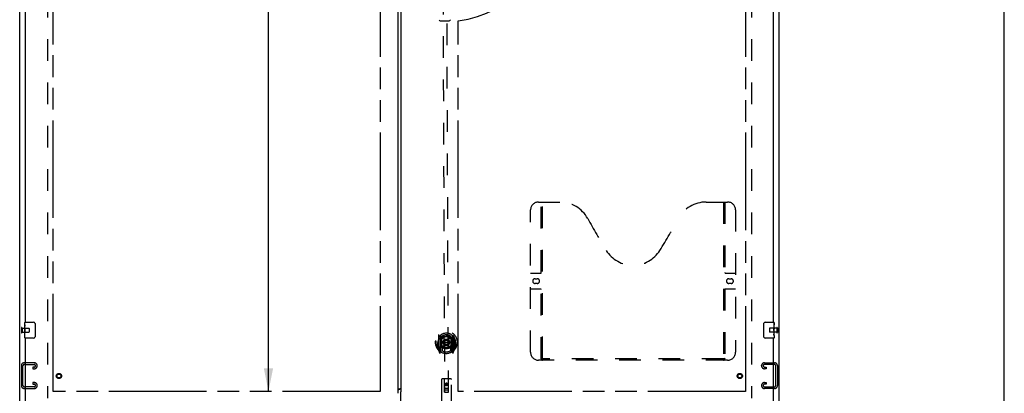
# Model space of a CAD drawing. Header units: inches. Extents: x 0 to 249, y 0 to 161.
# Tile 18 of 22: x 187 to 249, y 54 to 78. Entities that reach past the tile are written whole.
import ezdxf

# ---------------------------------------------------------------- set-up
doc = ezdxf.new("R2010")
doc.units = ezdxf.units.IN
doc.header["$LTSCALE"] = 13.713587
doc.header["$MEASUREMENT"] = 0
doc.linetypes.add('HIDDEN', pattern=[0.2, 0.1, -0.1])
doc.linetypes.add('PHANTOM', pattern=[0.8, 0.45, -0.05, 0.1, -0.05, 0.1, -0.05])
doc.layers.get('0').update_dxf_attribs({"linetype": 'CONTINUOUS'})
for name, color, linetype in [('02___PRT_ALL_AXES', 7, 'CONTINUOUS'), ('AVAILABLE_DOOR_SPACE', 7, 'CONTINUOUS'), ('DEFAULT_2', 8, 'HIDDEN'), ('DIMENSIONS', 7, 'CONTINUOUS')]:
    doc.layers.add(name, color=color, linetype=linetype)
doc.styles.get("Standard").update_dxf_attribs({"font": 'arial.ttf'})
doc.dimstyles.new('DIMSTYLE_1', dxfattribs={"dimtxt": 1.10002, "dimasz": 1.466694, "dimexe": 0.09, "dimexo": 0.07, "dimgap": 0.0375, "dimtad": 0, "dimtih": 1, "dimtoh": 1, "dimzin": 4, "dimdsep": 46, "dimtxsty": 'Standard', "dimblk": '_FILLED', "dimblk1": '_FILLED', "dimblk2": '_FILLED', "dimcen": 0.09, "dimazin": 1, "dimtfac": 1, "dimtdec": 3, "dimtofl": 0, "dimtmove": 0, "dimatfit": 3, "dimldrblk": '_FILLED', "dimfxl": 1, "dimtolj": 1, "dimtzin": 4, "dimarcsym": 0})

# ---------------------------------------------------------------- blocks, each defined once
blk = doc.blocks.new('_FILLED')
at = {"color": 0, "linetype": 'ByBlock'}
blk.add_solid([(0, 0), (-1, 0.2), (-1, -0.2)], dxfattribs=at)
blk = doc.blocks.new('*D12')
at = {"layer": 'DIMENSIONS', "color": 2, "linetype": 'Continuous'}
for p, q in [((202.822, 54.507), (202.822, 57.44)), ((202.822, 53.382), (202.822, 50.618)), ((202.822, 50.618), (201.538, 50.618))]:
    blk.add_line(p, q, dxfattribs=at)
at = {"layer": 'DIMENSIONS', "color": 2, "linetype": 'Continuous', "xscale": 1.4666938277, "yscale": 1.4666938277, "zscale": 1.4666938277}
for p, rotation in [((202.822, 54.507), 270), ((202.822, 53.382), 90)]:
    blk.add_blockref('_FILLED', p, dxfattribs=dict(at, rotation=rotation))
at = {"layer": 'DIMENSIONS', "color": 2, "linetype": 'Continuous', "insert": (200.988, 51.168), "char_height": 1.1, "width": 2.98927, "attachment_point": 3, "line_spacing_factor": 0.9}
blk.add_mtext('1.13', dxfattribs=at)
blk = doc.blocks.new('*D14')
at = {"layer": 'DIMENSIONS', "color": 2, "linetype": 'Continuous'}
for p, q in [((214.816, 104.803), (221.423, 104.803)), ((232.973, 104.803), (226.367, 104.803))]:
    blk.add_line(p, q, dxfattribs=at)
at = {"layer": 'DIMENSIONS', "color": 2, "linetype": 'Continuous', "xscale": 1.4666938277, "yscale": 1.4666938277, "zscale": 1.4666938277, "rotation": 180}
blk.add_blockref('_FILLED', (214.816, 104.803), dxfattribs=at)
at = {"layer": 'DIMENSIONS', "color": 2, "linetype": 'Continuous', "xscale": 1.4666938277, "yscale": 1.4666938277, "zscale": 1.4666938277}
blk.add_blockref('_FILLED', (232.973, 104.803), dxfattribs=at)
at = {"layer": 'DIMENSIONS', "color": 2, "linetype": 'Continuous', "insert": (223.895, 105.353), "char_height": 1.1, "width": 3.84394, "attachment_point": 2, "line_spacing_factor": 0.9}
blk.add_mtext('18.16', dxfattribs=at)
blk = doc.blocks.new('*D21')
at = {"layer": 'DIMENSIONS', "color": 2, "linetype": 'Continuous'}
for p, q in [((202.822, 114.757), (202.822, 85.732)), ((202.822, 54.507), (202.822, 81.882))]:
    blk.add_line(p, q, dxfattribs=at)
at = {"layer": 'DIMENSIONS', "color": 2, "linetype": 'Continuous', "xscale": 1.4666938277, "yscale": 1.4666938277, "zscale": 1.4666938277}
for p, rotation in [((202.822, 114.757), 90), ((202.822, 54.507), 270)]:
    blk.add_blockref('_FILLED', p, dxfattribs=dict(at, rotation=rotation))
at = {"layer": 'DIMENSIONS', "color": 2, "linetype": 'Continuous', "insert": (202.822, 85.182), "char_height": 1.1, "width": 3.84394, "attachment_point": 2, "line_spacing_factor": 0.9}
blk.add_mtext('60.25\\Ptyp.', dxfattribs=at)
blk = doc.blocks.new('*D23')
at = {"layer": 'DIMENSIONS', "color": 2, "linetype": 'Continuous'}
for p, q in [((209.879, 97.396), (207.371, 97.396)), ((211.004, 97.396), (213.937, 97.396))]:
    blk.add_line(p, q, dxfattribs=at)
at = {"layer": 'DIMENSIONS', "color": 2, "linetype": 'Continuous', "xscale": 1.4666938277, "yscale": 1.4666938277, "zscale": 1.4666938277}
blk.add_blockref('_FILLED', (209.879, 97.396), dxfattribs=at)
at = {"layer": 'DIMENSIONS', "color": 2, "linetype": 'Continuous', "xscale": 1.4666938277, "yscale": 1.4666938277, "zscale": 1.4666938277, "rotation": 180}
blk.add_blockref('_FILLED', (211.004, 97.396), dxfattribs=at)
at = {"layer": 'DIMENSIONS', "color": 2, "linetype": 'Continuous', "insert": (206.821, 97.946), "char_height": 1.1, "width": 2.98927, "attachment_point": 3, "line_spacing_factor": 0.9}
blk.add_mtext('1.13', dxfattribs=at)
blk = doc.blocks.new('*D26')
at = {"layer": 'DIMENSIONS', "color": 2, "linetype": 'Continuous'}
for p, q in [((189.223, 99.792), (196.211, 99.792)), ((209.879, 99.792), (201.155, 99.792))]:
    blk.add_line(p, q, dxfattribs=at)
at = {"layer": 'DIMENSIONS', "color": 2, "linetype": 'Continuous', "xscale": 1.4666938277, "yscale": 1.4666938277, "zscale": 1.4666938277, "rotation": 180}
blk.add_blockref('_FILLED', (189.223, 99.792), dxfattribs=at)
at = {"layer": 'DIMENSIONS', "color": 2, "linetype": 'Continuous', "xscale": 1.4666938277, "yscale": 1.4666938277, "zscale": 1.4666938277}
blk.add_blockref('_FILLED', (209.879, 99.792), dxfattribs=at)
at = {"layer": 'DIMENSIONS', "color": 2, "linetype": 'Continuous', "insert": (198.683, 100.342), "char_height": 1.1, "width": 3.84394, "attachment_point": 2, "line_spacing_factor": 0.9}
blk.add_mtext('20.66', dxfattribs=at)

msp = doc.modelspace()

# ---------------------------------------------------------------- linework, layer by layer
at = {"color": 7, "linetype": 'Continuous'}
for p, q in [((249.338, 0), (249.338, 161.336)), ((213.683, 77.939), (214.242, 77.939)), ((187.413, 58.721), (187.413, 58.867)), ((187.428, 58.882), (187.968, 58.882)), ((188.068, 58.782), (188.068, 57.982)), ((234.128, 57.982), (234.128, 58.782)), ((234.228, 58.882), (234.768, 58.882)), ((234.783, 58.867), (234.783, 58.728)), ((187.413, 58.464), (187.413, 58.497)), ((187.413, 58.267), (187.413, 58.298)), ((187.413, 57.897), (187.413, 58.036)), ((234.783, 58.497), (234.783, 58.466)), ((234.783, 58.3), (234.783, 58.267)), ((234.783, 58.043), (234.783, 57.897)), ((187.968, 57.882), (187.428, 57.882)), ((234.768, 57.882), (234.228, 57.882)), ((211.076, 54.638), (211.071, 54.644)), ((211.111, 54.659), (211.118, 54.657))]:
    msp.add_line(p, q, dxfattribs=at)
at = {"color": 3, "linetype": 'Continuous'}
for p, q in [((187.098, 46.736), (187.098, 118.528)), ((235.098, 46.736), (235.098, 118.528)), ((211.004, 114.858), (211.004, 54.406)), ((211.191, 114.723), (211.191, 54.541)), ((187.473, 58.882), (187.473, 84.132)), ((234.723, 84.132), (234.723, 58.882)), ((187.473, 53.486), (187.473, 57.882)), ((234.723, 57.882), (234.723, 53.486)), ((211.098, 54.648), (211.09, 54.651)), ((211.098, 54.654), (211.106, 54.651)), ((211.146, 54.671), (211.126, 54.664)), ((211.191, 54.541), (211.198, 54.541)), ((211.191, 53.382), (211.191, 54.483)), ((211.198, 54.541), (211.202, 54.536))]:
    msp.add_line(p, q, dxfattribs=at)
at = {"color": 7, "linetype": 'Continuous'}
for points in [[(188.061, 58.818), (188.063, 58.813), (188.065, 58.807), (188.066, 58.801), (188.067, 58.795), (188.067, 58.788), (188.068, 58.782)], [(234.128, 58.782), (234.128, 58.788), (234.129, 58.795), (234.13, 58.801), (234.131, 58.807), (234.133, 58.813), (234.135, 58.818)], [(188.068, 57.982), (188.067, 57.976), (188.067, 57.97), (188.066, 57.963), (188.065, 57.957), (188.063, 57.952), (188.061, 57.946)], [(234.135, 57.946), (234.133, 57.952), (234.131, 57.957), (234.13, 57.963), (234.129, 57.97), (234.128, 57.976), (234.128, 57.982)]]:
    msp.add_lwpolyline(points, dxfattribs=at)
at = {"color": 3, "linetype": 'Continuous'}
for points in [[(211.017, 54.616), (211.013, 54.613), (211.01, 54.609), (211.007, 54.606), (211.005, 54.603), (211.004, 54.599), (211.004, 54.596)], [(211.016, 54.616), (211.019, 54.617), (211.038, 54.623), (211.056, 54.629), (211.074, 54.637), (211.092, 54.645), (211.11, 54.653), (211.128, 54.662), (211.146, 54.671)], [(211.126, 54.664), (211.116, 54.661), (211.106, 54.657), (211.097, 54.654), (211.087, 54.651), (211.078, 54.647), (211.069, 54.644), (211.061, 54.64), (211.053, 54.637), (211.046, 54.633), (211.039, 54.63), (211.032, 54.627), (211.027, 54.623), (211.021, 54.62), (211.017, 54.616)], [(211.202, 54.536), (211.203, 54.535), (211.204, 54.534), (211.204, 54.533), (211.205, 54.532), (211.205, 54.532), (211.205, 54.531), (211.205, 54.531), (211.204, 54.531), (211.204, 54.53), (211.204, 54.529), (211.203, 54.529), (211.203, 54.528), (211.202, 54.527), (211.202, 54.526), (211.201, 54.525), (211.2, 54.523), (211.2, 54.522), (211.199, 54.52), (211.198, 54.518), (211.198, 54.516), (211.197, 54.514), (211.196, 54.511), (211.196, 54.509), (211.195, 54.506), (211.195, 54.503), (211.194, 54.5), (211.194, 54.497), (211.193, 54.494), (211.193, 54.491), (211.192, 54.487), (211.191, 54.483)]]:
    msp.add_lwpolyline(points, dxfattribs=at)
at = {"color": 7, "linetype": 'Continuous'}
for centre, radius, start, end in [((213.683, 78.018), 0.0787, 181, 270), ((214.242, 78.018), 0.0787, 270, 359), ((187.428, 58.867), 0.015, 90, 180), ((187.968, 58.782), 0.1, 21.19986, 90), ((234.228, 58.782), 0.1, 90, 158.79459), ((234.768, 58.867), 0.015, 0, 90), ((187.428, 57.897), 0.015, 180, 270), ((187.968, 57.982), 0.1, 270, 338.79459), ((234.228, 57.982), 0.1, 201.19986, 270), ((234.768, 57.897), 0.015, 270, 360)]:
    msp.add_arc(centre, radius, start, end, dxfattribs=at)
at = {"layer": '02___PRT_ALL_AXES', "color": 8, "linetype": 'HIDDEN'}
for p, q in [((187.245, 58.506), (187.245, 58.258)), ((187.245, 58.506), (187.692, 58.506)), ((234.951, 58.506), (234.504, 58.506)), ((234.951, 58.506), (234.951, 58.258)), ((187.245, 58.258), (187.692, 58.258)), ((234.951, 58.258), (234.504, 58.258))]:
    msp.add_line(p, q, dxfattribs=at)
at = {"layer": '02___PRT_ALL_AXES', "color": 7, "linetype": 'Continuous'}
for p, q in [((187.413, 58.721), (187.413, 58.867)), ((187.413, 58.464), (187.413, 58.721)), ((187.418, 58.665), (187.413, 58.665)), ((187.42, 58.497), (187.42, 58.634)), ((234.783, 58.728), (234.776, 58.728)), ((234.776, 58.728), (234.776, 58.497)), ((234.783, 58.56), (234.776, 58.56)), ((234.783, 58.303), (234.783, 58.867)), ((187.413, 58.497), (187.42, 58.497)), ((187.413, 57.897), (187.413, 58.461)), ((187.414, 58.434), (187.413, 58.434)), ((187.413, 58.303), (187.419, 58.303)), ((187.413, 58.267), (187.42, 58.267)), ((187.413, 58.204), (187.42, 58.204)), ((187.413, 58.036), (187.42, 58.036)), ((187.42, 58.036), (187.42, 58.267)), ((234.783, 58.497), (234.776, 58.497)), ((234.783, 58.267), (234.776, 58.267)), ((234.776, 58.267), (234.776, 58.131)), ((234.783, 58.461), (234.777, 58.461)), ((234.777, 58.099), (234.783, 58.099)), ((234.781, 58.33), (234.783, 58.33)), ((234.783, 58.044), (234.783, 58.3)), ((234.783, 58.043), (234.783, 57.897))]:
    msp.add_line(p, q, dxfattribs=at)
for points in [[(187.413, 58.721), (187.413, 58.718), (187.413, 58.713), (187.414, 58.708), (187.415, 58.694)], [(187.415, 58.694), (187.416, 58.687), (187.417, 58.679), (187.418, 58.67)], [(187.418, 58.67), (187.419, 58.661), (187.419, 58.652), (187.42, 58.643), (187.42, 58.634)], [(187.413, 58.464), (187.413, 58.455), (187.413, 58.446), (187.414, 58.436)], [(187.414, 58.436), (187.417, 58.403), (187.418, 58.391), (187.419, 58.378), (187.419, 58.366), (187.42, 58.353), (187.42, 58.34), (187.42, 58.327), (187.419, 58.314), (187.419, 58.302), (187.418, 58.29), (187.417, 58.278)], [(234.781, 58.328), (234.779, 58.361), (234.778, 58.373), (234.777, 58.386), (234.776, 58.398), (234.776, 58.411), (234.776, 58.424), (234.776, 58.437), (234.776, 58.45), (234.777, 58.462), (234.778, 58.474), (234.778, 58.486)], [(234.777, 58.094), (234.777, 58.103), (234.776, 58.112), (234.776, 58.121), (234.776, 58.131)], [(234.78, 58.07), (234.779, 58.077), (234.778, 58.085), (234.777, 58.094)], [(234.783, 58.043), (234.783, 58.046), (234.782, 58.051), (234.782, 58.056), (234.78, 58.07)], [(234.783, 58.3), (234.783, 58.309), (234.782, 58.318), (234.781, 58.328)]]:
    msp.add_lwpolyline(points, dxfattribs=at)
at = {"layer": '02___PRT_ALL_AXES', "color": 8, "linetype": 'HIDDEN'}
for centre, radius in [((189.577, 55.486), 0.124), ((232.619, 55.486), 0.124), ((214.077, 54.96), 0.085)]:
    msp.add_circle(centre, radius, dxfattribs=at)
at = {"layer": '02___PRT_ALL_AXES', "color": 7, "linetype": 'Continuous'}
for centre, start_param, end_param in [((187.676, 58.298), -3.141593, -2.961605), ((234.52, 58.466), 0, 0.179988)]:
    msp.add_ellipse(centre, major_axis=(0.263, 0), ratio=0.432808, start_param=start_param, end_param=end_param, dxfattribs=at)
at = {"layer": 'AVAILABLE_DOOR_SPACE', "color": 4, "linetype": 'PHANTOM'}
for p, q in [((189.223, 54.507), (189.223, 114.757)), ((209.879, 114.757), (209.879, 54.507)), ((232.973, 114.757), (232.973, 54.507)), ((214.816, 54.507), (214.816, 77.936)), ((209.879, 54.507), (189.223, 54.507)), ((232.973, 54.507), (214.816, 54.507))]:
    msp.add_line(p, q, dxfattribs=at)
msp.add_arc((213.962, 84.632), 6.75, 277.26846, 360, dxfattribs=at)
at = {"layer": 'DEFAULT_2', "color": 8, "linetype": 'HIDDEN'}
for p, q in [((188.848, 115.184), (188.848, 54.08)), ((233.348, 115.184), (233.348, 54.08)), ((213.842, 82.461), (213.954, 54.46)), ((214.204, 54.461), (214.092, 82.462)), ((219.389, 56.986), (219.389, 65.986)), ((219.889, 66.486), (221.244, 66.486)), ((220.064, 56.576), (220.064, 66.486)), ((220.144, 56.606), (220.144, 66.486)), ((230.494, 66.486), (231.849, 66.486)), ((231.594, 66.486), (231.594, 56.606)), ((231.674, 66.486), (231.674, 56.576)), ((232.349, 65.986), (232.349, 56.986)), ((219.389, 61.986), (220.024, 61.986)), ((219.675, 61.636), (219.812, 61.636)), ((231.714, 61.986), (232.349, 61.986)), ((231.925, 61.636), (232.062, 61.636)), ((219.812, 61.336), (219.675, 61.336)), ((232.062, 61.336), (231.925, 61.336)), ((220.024, 60.986), (219.389, 60.986)), ((232.349, 60.986), (231.714, 60.986)), ((187.202, 58.524), (187.202, 58.24)), ((187.245, 58.524), (187.245, 58.24)), ((234.951, 58.524), (234.951, 58.24)), ((234.994, 58.524), (234.994, 58.24)), ((187.702, 58.496), (187.702, 58.268)), ((213.565, 58.095), (213.568, 57.128)), ((213.682, 58.042), (213.686, 57.026)), ((213.69, 58.037), (213.694, 57.034)), ((213.785, 57.295), (213.783, 57.926)), ((213.79, 57.998), (213.79, 57.895)), ((213.902, 57.952), (213.934, 57.613)), ((214.228, 57.954), (214.199, 57.614)), ((214.34, 57.897), (214.34, 58)), ((214.348, 57.928), (214.35, 57.297)), ((214.44, 58.04), (214.444, 57.037)), ((214.447, 58.045), (214.451, 57.029)), ((214.568, 57.132), (214.565, 58.099)), ((234.494, 58.496), (234.494, 58.268)), ((213.484, 57.611), (213.499, 57.611)), ((213.484, 57.611), (213.486, 57.223)), ((213.491, 57.678), (213.491, 57.681)), ((213.493, 57.221), (213.491, 57.678)), ((213.685, 57.283), (213.625, 57.283)), ((213.625, 57.283), (213.626, 57.133)), ((213.695, 57.266), (213.696, 57.059)), ((213.785, 57.285), (213.713, 57.284)), ((213.781, 57.287), (213.715, 57.286)), ((213.793, 57.334), (213.794, 57.081)), ((213.905, 57.269), (213.934, 57.613)), ((214.199, 57.614), (213.934, 57.613)), ((214.231, 57.27), (214.199, 57.614)), ((214.344, 57.084), (214.343, 57.336)), ((214.423, 57.287), (214.35, 57.287)), ((214.42, 57.289), (214.354, 57.289)), ((214.441, 57.062), (214.44, 57.269)), ((214.51, 57.286), (214.45, 57.286)), ((214.511, 57.136), (214.51, 57.286)), ((214.649, 57.616), (214.634, 57.616)), ((214.641, 57.683), (214.641, 57.685)), ((214.643, 57.225), (214.641, 57.683)), ((214.649, 57.616), (214.651, 57.228)), ((213.573, 57.117), (213.644, 56.942)), ((213.626, 57.133), (213.686, 57.133)), ((213.663, 57.207), (213.634, 57.161)), ((213.638, 57.153), (213.693, 57.153)), ((213.665, 57.043), (213.669, 57.039)), ((213.672, 56.945), (213.686, 57.026)), ((213.764, 56.984), (213.694, 57.093)), ((214.444, 57.096), (214.374, 56.987)), ((214.443, 57.156), (214.498, 57.156)), ((214.451, 57.136), (214.511, 57.136)), ((214.451, 57.029), (214.466, 56.948)), ((214.472, 57.045), (214.473, 57.046)), ((214.502, 57.164), (214.473, 57.21)), ((214.473, 57.046), (214.473, 57.046)), ((214.473, 57.046), (214.473, 57.046)), ((214.495, 56.946), (214.564, 57.121)), ((187.202, 56.14), (187.202, 54.875)), ((187.306, 54.889), (187.306, 56.126)), ((188.022, 56.32), (187.382, 56.32)), ((187.396, 56.216), (188.008, 56.216)), ((188.008, 56.049), (187.92, 56.049)), ((187.92, 56.049), (187.92, 55.945)), ((188.202, 56.125), (188.202, 56.14)), ((231.849, 56.486), (219.889, 56.486)), ((231.59, 56.566), (220.148, 56.566)), ((233.994, 56.125), (233.994, 56.14)), ((234.174, 56.32), (234.814, 56.32)), ((234.8, 56.216), (234.188, 56.216)), ((234.188, 56.049), (234.275, 56.049)), ((234.275, 56.049), (234.275, 55.945)), ((234.89, 54.889), (234.89, 56.126)), ((234.994, 56.14), (234.994, 54.875)), ((187.92, 55.945), (188.022, 55.945)), ((234.275, 55.945), (234.174, 55.945)), ((188.008, 54.799), (187.396, 54.799)), ((188.022, 55.07), (187.92, 55.07)), ((187.92, 55.07), (187.92, 54.966)), ((187.92, 54.966), (188.008, 54.966)), ((188.202, 54.875), (188.202, 54.89)), ((213.763, 55.269), (213.77, 53.544)), ((214.358, 55.301), (213.793, 55.299)), ((213.953, 54.46), (213.946, 55.27)), ((214.077, 55.033), (214.014, 54.996)), ((214.014, 54.996), (214.025, 54.99)), ((214.014, 54.996), (214.015, 54.924)), ((214.015, 54.924), (214.025, 54.93)), ((214.015, 54.924), (214.077, 54.888)), ((214.077, 55.021), (214.025, 54.99)), ((214.025, 54.99), (214.025, 54.93)), ((214.025, 54.93), (214.077, 54.9)), ((214.139, 54.997), (214.077, 55.033)), ((214.077, 55.033), (214.077, 55.021)), ((214.13, 54.991), (214.077, 55.021)), ((214.077, 54.9), (214.13, 54.93)), ((214.077, 54.888), (214.14, 54.925)), ((214.077, 54.888), (214.077, 54.9)), ((214.139, 54.997), (214.13, 54.991)), ((214.13, 54.93), (214.13, 54.991)), ((214.14, 54.925), (214.13, 54.93)), ((214.14, 54.925), (214.139, 54.997)), ((214.206, 54.461), (214.206, 55.271)), ((214.395, 53.546), (214.388, 55.271)), ((233.994, 54.875), (233.994, 54.89)), ((234.174, 55.07), (234.275, 55.07)), ((234.275, 54.966), (234.188, 54.966)), ((234.188, 54.799), (234.8, 54.799)), ((234.275, 55.07), (234.275, 54.966)), ((187.382, 54.695), (188.022, 54.695)), ((213.951, 54.71), (214.206, 54.711)), ((213.953, 54.46), (213.954, 54.46)), ((213.954, 54.46), (214.204, 54.461)), ((214.164, 54.585), (213.994, 54.585)), ((214.204, 54.461), (214.206, 54.461)), ((234.814, 54.695), (234.174, 54.695))]:
    msp.add_line(p, q, dxfattribs=at)
for points in [[(213.877, 57.97), (213.882, 57.971), (213.888, 57.973), (213.893, 57.974), (213.899, 57.976), (213.904, 57.977), (213.91, 57.978), (213.915, 57.979), (213.921, 57.981), (213.926, 57.982), (213.931, 57.983), (213.937, 57.984), (213.942, 57.985), (213.948, 57.986), (213.954, 57.987), (213.959, 57.988), (213.965, 57.989), (213.97, 57.989), (213.976, 57.99), (213.981, 57.991), (213.987, 57.992), (213.992, 57.992), (213.998, 57.993), (214.003, 57.993), (214.009, 57.994), (214.015, 57.994), (214.02, 57.995), (214.026, 57.995), (214.031, 57.995), (214.037, 57.996), (214.043, 57.996), (214.048, 57.996), (214.054, 57.996), (214.059, 57.996), (214.065, 57.996), (214.071, 57.996), (214.076, 57.996), (214.082, 57.996), (214.087, 57.996), (214.093, 57.996), (214.099, 57.996), (214.104, 57.995), (214.11, 57.995), (214.115, 57.995), (214.121, 57.994), (214.126, 57.994), (214.132, 57.993), (214.138, 57.993), (214.143, 57.992), (214.149, 57.992), (214.154, 57.991), (214.16, 57.99), (214.165, 57.989), (214.171, 57.989), (214.176, 57.988), (214.182, 57.987), (214.187, 57.986), (214.193, 57.985), (214.198, 57.984), (214.204, 57.983), (214.209, 57.982), (214.215, 57.981), (214.22, 57.979), (214.226, 57.978), (214.231, 57.977), (214.237, 57.976), (214.242, 57.974), (214.248, 57.973), (214.253, 57.971)], [(213.611, 57.827), (213.61, 57.826), (213.608, 57.824), (213.607, 57.823), (213.605, 57.821), (213.604, 57.82), (213.602, 57.818), (213.6, 57.817), (213.598, 57.815), (213.597, 57.813), (213.595, 57.811), (213.593, 57.809), (213.591, 57.807), (213.589, 57.805), (213.587, 57.803), (213.585, 57.801), (213.583, 57.798), (213.581, 57.796), (213.579, 57.793), (213.577, 57.791), (213.575, 57.788), (213.573, 57.785), (213.571, 57.782), (213.568, 57.779), (213.566, 57.776), (213.564, 57.772), (213.561, 57.769), (213.559, 57.765), (213.556, 57.761), (213.554, 57.758), (213.551, 57.754), (213.548, 57.749), (213.545, 57.745), (213.543, 57.74), (213.54, 57.735), (213.537, 57.73), (213.534, 57.725)], [(214.599, 57.729), (214.595, 57.735), (214.592, 57.74), (214.589, 57.744), (214.586, 57.749), (214.584, 57.753), (214.581, 57.758), (214.578, 57.762), (214.576, 57.766), (214.573, 57.769), (214.571, 57.773), (214.568, 57.776), (214.566, 57.78), (214.563, 57.783), (214.561, 57.786), (214.559, 57.789), (214.556, 57.792), (214.554, 57.794), (214.552, 57.797), (214.55, 57.8), (214.548, 57.802), (214.546, 57.804), (214.544, 57.807), (214.542, 57.809), (214.54, 57.811), (214.538, 57.813), (214.536, 57.815), (214.535, 57.817), (214.533, 57.819), (214.531, 57.82), (214.529, 57.822), (214.528, 57.824), (214.526, 57.825), (214.525, 57.827), (214.523, 57.828), (214.521, 57.829), (214.52, 57.831)], [(220.054, 56.606), (220.07, 56.595), (220.086, 56.586), (220.102, 56.578), (220.117, 56.571), (220.133, 56.568), (220.148, 56.566)], [(231.59, 56.566), (231.605, 56.568), (231.62, 56.571), (231.636, 56.578), (231.652, 56.586), (231.668, 56.595), (231.684, 56.606)]]:
    msp.add_lwpolyline(points, dxfattribs=at)
for centre, radius in [((214.066, 57.616), 0.35), ((214.066, 57.616), 0.335), ((214.066, 57.616), 0.205), ((214.066, 57.616), 0.133), ((189.577, 55.486), 0.164), ((189.577, 55.486), 0.124), ((232.619, 55.486), 0.164), ((232.619, 55.486), 0.124), ((214.077, 54.96), 0.0845)]:
    msp.add_circle(centre, radius, dxfattribs=at)
for centre, radius, start, end in [((219.889, 65.986), 0.5, 90, 180), ((221.244, 64.486), 2, 28.48127, 90), ((230.494, 64.486), 2, 90, 151.51873), ((231.849, 65.986), 0.5, 0, 90), ((257.552, 84.184), 39.307, 208.48127, 211.87046), ((194.186, 84.184), 39.307, 328.12954, 331.51873), ((225.869, 64.486), 2, 211.87046, 328.12954), ((219.675, 61.486), 0.15, 90, 270), ((219.812, 61.486), 0.15, 270, 90), ((220.024, 62.026), 0.04, 270, 360), ((231.714, 62.026), 0.04, 180, 270), ((231.925, 61.486), 0.15, 90, 270), ((232.062, 61.486), 0.15, 270, 90), ((220.024, 60.946), 0.04, 0, 90), ((231.714, 60.946), 0.04, 90, 180), ((187.223, 58.524), 0.0215, 0, 180), ((187.692, 58.496), 0.01, 0, 90), ((234.504, 58.496), 0.01, 90, 180), ((234.972, 58.524), 0.0215, 0, 180), ((187.223, 58.24), 0.0215, 180, 360), ((187.692, 58.268), 0.01, 270, 360), ((214.066, 57.614), 0.7, 305.74273, 234.71747), ((214.066, 57.611), 0.583, 0.47653, 179.98367), ((214.067, 57.606), 0.58, 7.89228, 172.56792), ((213.58, 58.096), 0.015, 135.30489, 180.2301), ((214.068, 57.296), 0.7, 49.75912, 130.70108), ((213.697, 58.042), 0.015, 130.58881, 180.2301), ((213.71, 58.037), 0.02, 129.56795, 180.22845), ((213.798, 57.926), 0.015, 113.2164, 180.2301), ((214.067, 57.606), 0.48, 55.27623, 125.18397), ((213.82, 57.895), 0.03, 180.2301, 311.35617), ((214.066, 57.616), 0.343, 49.10402, 131.35617), ((213.883, 57.951), 0.02, 5.30971, 105.80526), ((214.248, 57.952), 0.02, 74.65494, 175.15049), ((214.31, 57.897), 0.03, 229.10402, 0.2301), ((214.333, 57.928), 0.015, 0.2301, 67.2438), ((214.42, 58.04), 0.02, 0.2301, 50.88954), ((214.432, 58.045), 0.015, 0.2301, 49.87139), ((214.55, 58.099), 0.015, 0.2301, 45.15531), ((234.504, 58.268), 0.01, 180, 270), ((234.972, 58.24), 0.0215, 180, 360), ((213.511, 57.678), 0.02, 172.56792, 180.2301), ((214.065, 57.926), 0.7, 233.46202, 306.99818), ((213.505, 57.308), 0.188, 327.55086, 0.2301), ((213.713, 57.264), 0.02, 90.2301, 180.2301), ((213.715, 57.266), 0.02, 90.2301, 180.2301), ((213.781, 57.267), 0.02, 66.76614, 90.2301), ((213.8, 57.295), 0.015, 180.2301, 247.2438), ((214.065, 57.928), 0.7, 246.76614, 293.69406), ((213.823, 57.334), 0.03, 49.10402, 180.2301), ((214.066, 57.616), 0.343, 229.10402, 311.35617), ((213.885, 57.271), 0.02, 254.617, 355.15049), ((214.251, 57.272), 0.02, 185.30971, 285.8432), ((214.313, 57.336), 0.03, 0.2301, 131.35617), ((214.335, 57.297), 0.015, 293.2164, 0.2301), ((214.355, 57.269), 0.02, 90.2301, 113.69406), ((214.42, 57.269), 0.02, 0.2301, 90.2301), ((214.423, 57.267), 0.02, 0.2301, 90.2301), ((214.631, 57.312), 0.188, 180.2301, 212.90934), ((214.621, 57.683), 0.02, 0.2301, 7.89228), ((213.513, 57.221), 0.02, 180.2301, 215.52624), ((214.066, 57.616), 0.7, 215.52624, 324.93396), ((213.583, 57.128), 0.015, 180.2301, 225.15531), ((213.638, 57.158), 0.005, 147.55086, 270.2301), ((213.658, 56.948), 0.015, 202.03425, 350.2301), ((213.674, 57.059), 0.02, 234.71747, 0.2301), ((213.676, 57.059), 0.02, 234.97584, 0.2301), ((213.714, 57.034), 0.02, 180.2301, 238.75964), ((214.066, 57.616), 0.6, 242.95049, 297.50971), ((214.424, 57.037), 0.02, 301.6989, 0.22929), ((214.461, 57.062), 0.02, 180.2301, 305.48436), ((214.464, 57.062), 0.02, 180.2301, 305.74273), ((214.481, 56.951), 0.015, 190.2301, 338.42595), ((214.498, 57.161), 0.005, 270.2301, 32.90934), ((214.553, 57.132), 0.015, 315.30489, 0.2301), ((214.623, 57.225), 0.02, 324.93396, 0.2301), ((219.889, 56.986), 0.5, 180, 270), ((231.849, 56.986), 0.5, 270, 360), ((187.382, 56.14), 0.18, 90, 180), ((187.396, 56.126), 0.09, 90, 180), ((188.008, 56.126), 0.09, 0, 90), ((188.008, 56.139), 0.09, 270, 351.78079), ((188.022, 56.14), 0.18, 0, 90), ((188.022, 56.125), 0.18, 270, 360), ((220.154, 56.576), 0.09, 180, 270), ((220.184, 56.606), 0.04, 180, 270), ((231.554, 56.606), 0.04, 270, 360), ((231.584, 56.576), 0.09, 270, 360), ((234.174, 56.14), 0.18, 90, 180), ((234.174, 56.125), 0.18, 180, 270), ((234.188, 56.126), 0.09, 90, 180), ((234.188, 56.139), 0.09, 188.21921, 270), ((234.8, 56.126), 0.09, 0, 90), ((234.814, 56.14), 0.18, 0, 90), ((187.382, 54.875), 0.18, 180, 270), ((187.396, 54.889), 0.09, 180, 270), ((188.008, 54.876), 0.09, 0, 90), ((188.008, 54.889), 0.09, 270, 351.78079), ((188.022, 54.89), 0.18, 0, 90), ((188.022, 54.875), 0.18, 270, 360), ((213.793, 55.269), 0.03, 90.2301, 180.2301), ((213.916, 55.269), 0.03, 0.2301, 90.2301), ((214.236, 55.271), 0.03, 90.2301, 180.2301), ((214.358, 55.271), 0.03, 0.2301, 90.2301), ((234.174, 54.89), 0.18, 90, 180), ((234.174, 54.875), 0.18, 180, 270), ((234.188, 54.876), 0.09, 90, 180), ((234.188, 54.889), 0.09, 188.21921, 270), ((234.8, 54.889), 0.09, 270, 360), ((234.814, 54.875), 0.18, 270, 360), ((213.994, 54.545), 0.04, 90.2301, 180.2301), ((213.994, 54.5), 0.04, 180.2301, 270.2301), ((214.164, 54.545), 0.04, 0.2301, 90.2301), ((214.164, 54.5), 0.04, 270.2301, 0.2301)]:
    msp.add_arc(centre, radius, start, end, dxfattribs=at)

# ---------------------------------------------------------------- dimensions: what is measured, and where the dimension line sits
at = {"layer": 'DIMENSIONS', "color": 2, "linetype": 'Continuous'}
dim = msp.add_linear_dim(base=(202.822, 114.757), p1=(189.223, 54.507), p2=(189.223, 114.757), angle=90, text='<>\\Ptyp.', dimstyle='DIMSTYLE_1', dxfattribs=at)
dim.commit()
dim.dimension.update_dxf_attribs({"geometry": '*D21', "text_midpoint": (202.822, 83.807), "dimtype": 160})
for base, p1, p2, picture, middle in [((209.879, 99.792), (189.223, 54.507), (209.879, 114.757), '*D26', (198.668, 99.786)), ((232.973, 104.803), (214.816, 85.507), (232.973, 54.507), '*D14', (223.941, 104.797)), ((211.003989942, 97.395669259), (209.878989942, 54.507029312), (211.003989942, 54.773008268), '*D23', (205.37363134, 97.38953522))]:
    dim = msp.add_linear_dim(base=base, p1=p1, p2=p2, dimstyle='DIMSTYLE_1', dxfattribs=at)
    dim.commit()
    dim.dimension.update_dxf_attribs({"geometry": picture, "text_midpoint": middle, "dimtype": 160})
dim = msp.add_linear_dim(base=(202.821589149, 53.382029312), p1=(209.878989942, 54.507029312), p2=(187.492739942, 53.382029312), angle=270, dimstyle='DIMSTYLE_1', dxfattribs=at)
dim.commit()
dim.dimension.update_dxf_attribs({"geometry": '*D12', "text_midpoint": (199.541224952, 50.611493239), "dimtype": 160})

doc.saveas('drawing.dxf')
